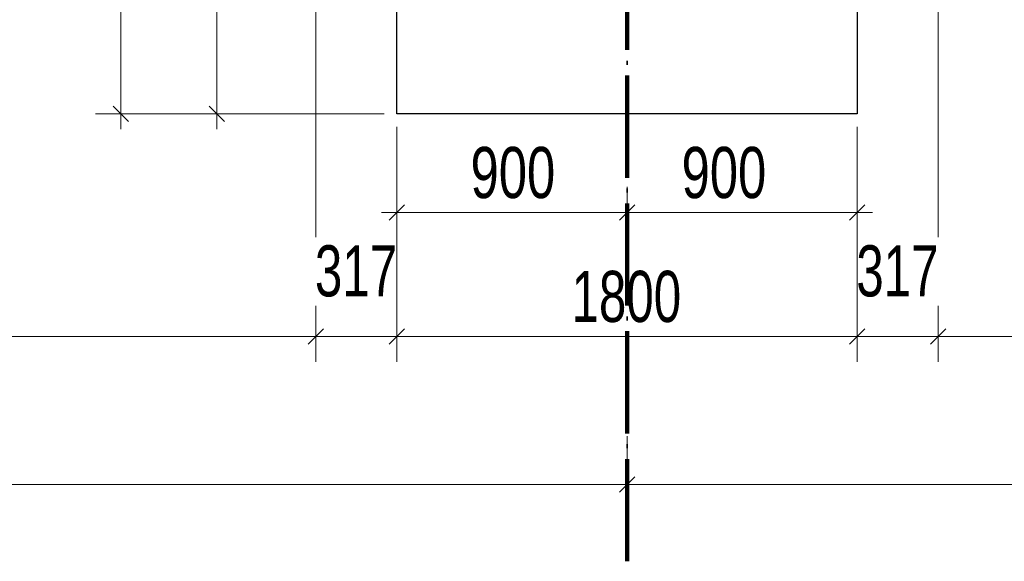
# Model space of a CAD drawing. Header units: millimetres. Extents: x 0 to 60000, y 0 to 29700.
# Tile 29 of 86: x 21711 to 25560, y 4275 to 6393. Entities that reach past the tile are written whole.
import ezdxf

# ---------------------------------------------------------------- set-up
doc = ezdxf.new("R2010")
doc.units = ezdxf.units.MM
doc.linetypes.add('STRICHPUNKT2_S11', pattern=[500, 400, -50, 0, -50])
doc.linetypes.add('STRICHPUNKT2_S5', pattern=[1100, 800, -100, 100, -100])
for name, color, linetype, lineweight in [('Ogólne', 7, 'Continuous', 25), ('Osie', 30, 'STRICHPUNKT2_S5', 18), ('Standard', 7, 'Continuous', 25)]:
    doc.layers.add(name, color=color, linetype=linetype, lineweight=lineweight)
doc.styles.add('ARIAL', font='ARIAL.TTF')

msp = doc.modelspace()

# ---------------------------------------------------------------- linework, layer by layer
at = {"layer": 'Ogólne', "color": 4, "linetype": 'Continuous', "lineweight": 13, "transparency": 33554687}
for p, q in [((22868.5, 5542.6), (22868.5, 7074.8)), ((25301.5, 5542.6), (25301.5, 7074.8)), ((22136.5, 5994.8), (22076.5, 6054.8)), ((22510.9, 5994.8), (22450.9, 6054.8)), ((22106.5, 6024.8), (22006.5, 6024.8)), ((22106.5, 6024.8), (22206.5, 6024.8)), ((22106.5, 6024.8), (23135, 6024.8)), ((22106.5, 6024.8), (22106.5, 5964.8)), ((22480.9, 6024.8), (22380.9, 6024.8)), ((22480.9, 6024.8), (22580.9, 6024.8)), ((22480.9, 6024.8), (22480.9, 5964.8)), ((23185, 5154.7), (23185, 5974.8)), ((24985, 5154.7), (24985, 5974.8)), ((23185, 5639.3), (23185, 5739.3)), ((24085, 5639.3), (24085, 5739.3)), ((24985, 5639.3), (24985, 5739.3)), ((23155, 5609.4), (23215, 5669.3)), ((24055, 5609.4), (24115, 5669.3)), ((24955, 5609.4), (25015, 5669.3)), ((23185, 5639.3), (23125, 5639.3)), ((23185, 5639.3), (23185, 5539.3)), ((24085, 5639.3), (24085, 5539.3)), ((24085, 5639.3), (24985, 5639.3)), ((24985, 5639.3), (24985, 5539.3)), ((24985, 5639.3), (25045, 5639.3)), ((22868.5, 5154.7), (22868.5, 5274.7)), ((22868.5, 5154.7), (22868.5, 5254.7)), ((23185, 5154.7), (23185, 5254.7)), ((23185, 5154.7), (23185, 5254.7)), ((24985, 5154.7), (24985, 5254.7)), ((24985, 5154.7), (24985, 5254.7)), ((25301.5, 5154.7), (25301.5, 5254.7)), ((22838.5, 5124.7), (22898.5, 5184.6)), ((23155, 5124.7), (23215, 5184.6)), ((23155, 5124.7), (23215, 5184.6)), ((24955, 5124.7), (25015, 5184.6)), ((24955, 5124.7), (25015, 5184.6)), ((25271.5, 5124.7), (25331.5, 5184.6)), ((22868.5, 5154.7), (22868.5, 5054.7)), ((22868.5, 5154.7), (23185, 5154.7)), ((23185, 5154.7), (23125, 5154.7)), ((23185, 5154.7), (23185, 5054.7)), ((23185, 5154.7), (23185, 5054.7)), ((23185, 5154.7), (23185, 5154.7)), ((23185, 5154.7), (23245, 5154.7)), ((24985, 5154.7), (24925, 5154.7)), ((24985, 5154.7), (24985, 5054.7)), ((24985, 5154.7), (25045, 5154.7)), ((24985, 5154.7), (24985, 5054.7)), ((24985, 5154.7), (24985, 5154.7)), ((24985, 5154.7), (25301.5, 5154.7)), ((25301.5, 5154.7), (25301.5, 5054.7)), ((24085, 4575.8), (24085, 4675.8)), ((24055, 4545.8), (24115, 4605.8)), ((18002, 4575.8), (24085, 4575.8)), ((24085, 4575.8), (24085, 4475.8)), ((24085, 4575.8), (30168, 4575.8))]:
    msp.add_line(p, q, dxfattribs=at)
for points in [[(22106.5, 6024.8), (22106.5, 7656.8), (22106.5, 7656.8), (22106.5, 8724.8)], [(22480.9, 6024.8), (22480.9, 6323.5), (22480.9, 6323.5), (22480.9, 7274.8)], [(23185, 5639.3), (23564.6, 5639.3), (23564.6, 5639.3), (24085, 5639.3)], [(25301.5, 5154.7), (25301.5, 5202.4), (25301.5, 5202.4), (25301.5, 5256.5), (25301.5, 5256.5), (25301.5, 5274.7), (25301.5, 5274.7)], [(19218.5, 5154.7), (19637.1, 5154.7), (19637.1, 5154.7), (22868.5, 5154.7)], [(23185, 5154.7), (23973.8, 5154.7), (23973.8, 5154.7), (24985, 5154.7)], [(25301.5, 5154.7), (25559.5, 5154.7), (25559.5, 5154.7), (28951.5, 5154.7)], [(24085, 4575.8), (24085, 4595.8), (24085, 4595.8), (24085, 4595.8), (24085, 4595.8), (24085, 4595.8), (24085, 4595.8), (24085, 4763.9)]]:
    msp.add_lwpolyline(points, dxfattribs=at)
at = {"layer": 'Osie', "color": 1, "linetype": 'STRICHPUNKT2_S11', "lineweight": 140, "transparency": 33554687}
for q in [(24085, 25274.8), (24085, 4274.8)]:
    msp.add_line((24085, 4274.8), q, dxfattribs=at)
at = {"layer": 'Standard', "color": 3, "linetype": 'Continuous', "lineweight": 25, "transparency": 33554687}
for p, q in [((23185, 6024.8), (23185, 7124.8)), ((24985, 7124.8), (24985, 6024.8)), ((24985, 6024.8), (23185, 6024.8))]:
    msp.add_line(p, q, dxfattribs=at)

# ---------------------------------------------------------------- texts
at = {"layer": 'Ogólne', "color": 3, "linetype": 'Continuous', "lineweight": 25, "transparency": 33554687, "char_height": 200, "attachment_point": 7, "style": 'ARIAL'}
for s, insert, width in [('\\W0.71;900', (23473.3, 5692.8), 403.894), ('\\W0.71;900', (24298.3, 5692.8), 403.894), ('\\W0.69;317', (22864.8, 5308.2), 401.634), ('\\W0.69;317', (24981.3, 5308.2), 401.642), ('\\W0.69;1800', (23867.8, 5208.1), 513.25)]:
    msp.add_mtext(s, dxfattribs=dict(at, insert=insert, width=width))

doc.saveas('drawing.dxf')
